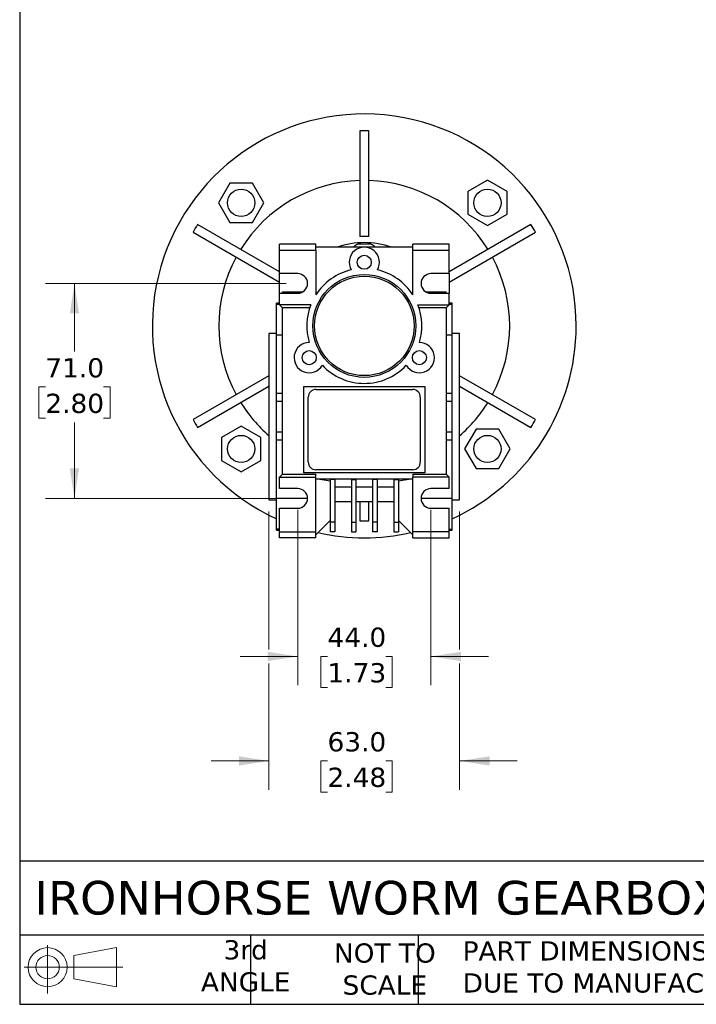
# Model space of a CAD drawing. Header units: millimetres. Extents: x 19 to 819, y 19 to 629.
# Tile 1 of 7: x 19 to 243, y 19 to 344. Entities that reach past the tile are written whole.
import ezdxf

# ---------------------------------------------------------------- set-up
doc = ezdxf.new("R2010")
doc.units = ezdxf.units.MM
doc.header["$LTSCALE"] = 3
doc.linetypes.add('SLD-Solid', pattern=[0])
doc.layers.add('TEXT', color=140, linetype='SLD-Solid', lineweight=25)
doc.styles.add('SLDTEXTSTYLE0', font='VERDANA.TTF')
doc.dimstyles.new('SLDDIMSTYLE0', dxfattribs={"dimtxt": 6.474023, "dimasz": 9.906, "dimexe": 0, "dimexo": 0.0625, "dimgap": 1.618506, "dimtad": 0, "dimtih": 1, "dimtoh": 1, "dimdec": 1, "dimrnd": 1e-09, "dimzin": 4, "dimdsep": 46, "dimtxsty": 'SLDTEXTSTYLE0', "dimsah": 1, "dimcen": 0.09, "dimadec": 0, "dimazin": 1, "dimtfac": 1, "dimtdec": 1, "dimtofl": 0, "dimtmove": 0, "dimatfit": 3, "dimfxl": 0, "dimfrac": 2, "dimtolj": 1, "dimtzin": 12, "dimarcsym": 0})
doc.dimstyles.new('SLDDIMSTYLE1', dxfattribs={"dimtxt": 6.474023, "dimasz": 9.906, "dimexe": 0, "dimexo": 0.0625, "dimgap": 1.618506, "dimtad": 0, "dimtih": 1, "dimtoh": 1, "dimdec": 1, "dimrnd": 1e-09, "dimzin": 4, "dimdsep": 46, "dimtxsty": 'SLDTEXTSTYLE0', "dimsah": 1, "dimcen": 0.09, "dimadec": 0, "dimazin": 1, "dimtfac": 1, "dimtdec": 1, "dimtmove": 0, "dimatfit": 0, "dimfxl": 0, "dimfrac": 2, "dimtolj": 1, "dimtzin": 12, "dimarcsym": 0})

# ---------------------------------------------------------------- blocks, each defined once
blk = doc.blocks.new('Block11')
at = {"color": 7, "linetype": 'SLD-Solid', "lineweight": 18}
for p, q in [((7.77, 15.93), (7.77, 0)), ((16.44, 12.5), (30.53, 15.1)), ((30.53, 15.1), (30.53, 2.19)), ((16.44, 4.79), (16.44, 12.5)), ((0, 8.65), (32.62, 8.65)), ((16.44, 4.79), (30.53, 2.19))]:
    blk.add_line(p, q, dxfattribs=at)
for radius in [6.45, 3.86]:
    blk.add_circle((7.77, 8.65), radius, dxfattribs=at)
blk = doc.blocks.new('Block12')
at = {"color": 7, "linetype": 'Continuous'}
blk.add_blockref('Block11', (0, 0), dxfattribs=at)
blk = doc.blocks.new('_D_20')
at = {"color": 7, "linetype": 'SLD-Solid', "lineweight": 0}
for p, q in [((107.07, 257.15), (27.61, 257.15)), ((37.13, 257.15), (37.13, 234.7)), ((27.52, 222.96), (25.34, 222.96)), ((25.34, 222.96), (25.34, 212.67)), ((46.75, 222.96), (48.93, 222.96)), ((48.93, 222.96), (48.93, 212.67)), ((25.34, 212.67), (27.52, 212.67)), ((48.93, 212.67), (46.75, 212.67)), ((37.13, 186.15), (37.13, 211.22)), ((107.07, 186.15), (27.61, 186.15))]:
    blk.add_line(p, q, dxfattribs=at)
at = {"color": 7, "linetype": 'SLD-Solid', "lineweight": 18}
for points in [[(37.13, 257.15), (35.61, 247.24), (38.66, 247.24)], [(37.13, 186.15), (38.66, 196.05), (35.61, 196.05)]]:
    blk.add_solid(points, dxfattribs=at)
at = {"color": 7, "linetype": 'SLD-Solid', "lineweight": 18, "char_height": 6.35, "attachment_point": 1, "style": 'SLDTEXTSTYLE0'}
for s, insert in [('71.0', (27.52, 232.48)), ('2.80', (27.52, 220.74))]:
    blk.add_mtext(s, dxfattribs=dict(at, insert=insert))
blk = doc.blocks.new('_D_21')
at = {"color": 7, "linetype": 'SLD-Solid', "lineweight": 0}
for p, q in [((101.38, 181.84), (101.38, 136.25)), ((164.38, 181.84), (164.38, 136.25)), ((101.38, 131.68), (101.38, 89.92)), ((164.38, 131.68), (164.38, 89.92)), ((101.38, 99.44), (82.33, 99.44)), ((120.72, 99.44), (118.55, 99.44)), ((118.55, 99.44), (118.55, 89.15)), ((139.96, 99.44), (142.13, 99.44)), ((142.13, 99.44), (142.13, 89.15)), ((164.38, 99.44), (183.43, 99.44)), ((118.55, 89.15), (120.72, 89.15)), ((142.13, 89.15), (139.96, 89.15))]:
    blk.add_line(p, q, dxfattribs=at)
at = {"color": 7, "linetype": 'SLD-Solid', "lineweight": 18}
for points in [[(101.38, 99.44), (91.47, 100.96), (91.47, 97.92)], [(164.38, 99.44), (174.29, 97.92), (174.29, 100.96)]]:
    blk.add_solid(points, dxfattribs=at)
at = {"color": 7, "linetype": 'SLD-Solid', "lineweight": 18, "char_height": 6.35, "attachment_point": 1, "style": 'SLDTEXTSTYLE0'}
for s, insert in [('63.0', (120.72, 108.95)), ('2.48', (120.72, 97.22))]:
    blk.add_mtext(s, dxfattribs=dict(at, insert=insert))
blk = doc.blocks.new('_D_22')
at = {"color": 7, "linetype": 'SLD-Solid', "lineweight": 0}
for p, q in [((110.88, 182.34), (110.88, 124.44)), ((154.88, 182.34), (154.88, 124.44)), ((110.88, 133.96), (91.83, 133.96)), ((120.72, 133.96), (118.55, 133.96)), ((118.55, 133.96), (118.55, 123.67)), ((139.96, 133.96), (142.13, 133.96)), ((142.13, 133.96), (142.13, 123.67)), ((154.88, 133.96), (173.93, 133.96)), ((118.55, 123.67), (120.72, 123.67)), ((142.13, 123.67), (139.96, 123.67))]:
    blk.add_line(p, q, dxfattribs=at)
at = {"color": 7, "linetype": 'SLD-Solid', "lineweight": 18}
for points in [[(110.88, 133.96), (100.97, 135.49), (100.97, 132.44)], [(154.88, 133.96), (164.79, 132.44), (164.79, 135.49)]]:
    blk.add_solid(points, dxfattribs=at)
at = {"color": 7, "linetype": 'SLD-Solid', "lineweight": 18, "char_height": 6.35, "attachment_point": 1, "style": 'SLDTEXTSTYLE0'}
for s, insert in [('44.0', (120.72, 143.48)), ('1.73', (120.72, 131.74))]:
    blk.add_mtext(s, dxfattribs=dict(at, insert=insert))

msp = doc.modelspace()

# ---------------------------------------------------------------- linework, layer by layer
for p, q in [((131.38, 307.58), (131.38, 272.68)), ((134.38, 272.68), (134.38, 307.58)), ((88.47, 290.3), (84.72, 283.8)), ((95.97, 290.3), (88.47, 290.3)), ((99.73, 283.8), (95.97, 290.3)), ((173.54, 291.31), (167.04, 287.56)), ((180.04, 287.56), (173.54, 291.31)), ((167.04, 287.56), (167.04, 280.05)), ((180.04, 280.05), (180.04, 287.56)), ((84.72, 283.8), (88.47, 277.3)), ((95.97, 277.3), (99.73, 283.8)), ((167.04, 280.05), (173.54, 276.3)), ((173.54, 276.3), (180.04, 280.05)), ((104.88, 261.04), (77.83, 276.66)), ((88.47, 277.3), (95.97, 277.3)), ((187.93, 276.66), (160.88, 261.04)), ((76.33, 274.06), (104.88, 257.58)), ((160.88, 257.58), (189.43, 274.06)), ((116.88, 270.15), (104.88, 270.15)), ((104.88, 268.15), (104.88, 270.15)), ((116.88, 269.15), (116.88, 270.15)), ((135.06, 270.15), (130.7, 270.15)), ((148.88, 269.15), (148.88, 270.15)), ((160.88, 270.15), (148.88, 270.15)), ((160.88, 268.15), (160.88, 270.15)), ((104.88, 260.4), (104.88, 268.15)), ((104.88, 268.15), (116.88, 268.15)), ((116.88, 268.15), (116.88, 269.15)), ((132.88, 269.15), (116.88, 269.15)), ((116.88, 268.15), (116.88, 253.39)), ((148.88, 269.15), (132.88, 269.15)), ((148.88, 268.15), (148.88, 269.15)), ((148.88, 253.39), (148.88, 268.15)), ((148.88, 268.15), (160.88, 268.15)), ((160.88, 260.4), (160.88, 268.15)), ((110.88, 260.4), (104.88, 260.4)), ((104.88, 253.9), (104.88, 260.4)), ((160.88, 260.4), (154.88, 260.4)), ((160.88, 260.4), (160.88, 253.9)), ((104.88, 250.15), (104.88, 253.9)), ((104.88, 253.9), (110.88, 253.9)), ((105.88, 253.9), (105.88, 254.4)), ((105.88, 254.4), (112.61, 254.4)), ((153.15, 254.4), (159.88, 254.4)), ((154.88, 253.9), (160.88, 253.9)), ((159.88, 253.9), (159.88, 254.4)), ((160.88, 250.15), (160.88, 253.9)), ((104.88, 250.65), (103.88, 250.65)), ((103.88, 250.31), (103.88, 250.65)), ((161.88, 250.65), (160.88, 250.65)), ((161.88, 250.31), (161.88, 250.65)), ((103.88, 250.31), (104.88, 250.31)), ((103.88, 240.05), (103.88, 250.31)), ((115.22, 250.15), (104.88, 250.15)), ((105.88, 249.15), (104.88, 250.15)), ((114.85, 249.15), (105.88, 249.15)), ((105.88, 194.15), (105.88, 249.15)), ((150.54, 250.15), (160.88, 250.15)), ((159.88, 249.15), (150.91, 249.15)), ((160.88, 250.15), (159.88, 249.15)), ((159.88, 249.15), (159.88, 194.15)), ((160.88, 250.31), (161.88, 250.31)), ((161.88, 240.05), (161.88, 250.31)), ((103.88, 240.65), (101.38, 240.65)), ((101.38, 240.65), (101.38, 185.65)), ((105.88, 240.05), (103.88, 240.05)), ((103.88, 220.89), (103.88, 240.05)), ((161.88, 240.05), (159.88, 240.05)), ((164.38, 240.65), (161.88, 240.65)), ((161.88, 220.89), (161.88, 240.05)), ((164.38, 185.65), (164.38, 240.65)), ((101.38, 226.69), (76.33, 212.23)), ((189.43, 212.23), (164.38, 226.69)), ((77.83, 209.63), (101.38, 223.23)), ((112.88, 194.65), (112.88, 223.15)), ((112.88, 223.15), (152.88, 223.15)), ((116.88, 222.15), (148.88, 222.15)), ((152.88, 223.15), (152.88, 194.65)), ((164.38, 223.23), (187.93, 209.63)), ((103.88, 220.89), (105.88, 220.89)), ((103.88, 218.15), (103.88, 220.89)), ((105.88, 218.15), (103.88, 218.15)), ((103.88, 208.15), (103.88, 218.15)), ((114.38, 198.15), (114.38, 219.65)), ((151.38, 219.65), (151.38, 198.15)), ((159.88, 220.89), (161.88, 220.89)), ((161.88, 218.15), (159.88, 218.15)), ((161.88, 218.15), (161.88, 220.89)), ((161.88, 208.15), (161.88, 218.15)), ((92.22, 209.99), (85.72, 206.24)), ((98.72, 206.24), (92.22, 209.99)), ((169.79, 208.99), (166.03, 202.49)), ((177.29, 208.99), (169.79, 208.99)), ((181.04, 202.49), (177.29, 208.99)), ((85.72, 206.24), (85.72, 198.73)), ((98.72, 198.73), (98.72, 206.24)), ((103.88, 208.15), (105.88, 208.15)), ((103.88, 205.4), (103.88, 208.15)), ((105.88, 205.4), (103.88, 205.4)), ((103.88, 186.24), (103.88, 205.4)), ((159.88, 208.15), (161.88, 208.15)), ((161.88, 205.4), (159.88, 205.4)), ((161.88, 205.4), (161.88, 208.15)), ((161.88, 186.24), (161.88, 205.4)), ((166.03, 202.49), (169.79, 195.99)), ((177.29, 195.99), (181.04, 202.49)), ((85.72, 198.73), (92.22, 194.98)), ((92.22, 194.98), (98.72, 198.73)), ((148.88, 195.65), (116.88, 195.65)), ((169.79, 195.99), (177.29, 195.99)), ((104.88, 193.15), (105.88, 194.15)), ((104.88, 193.15), (116.88, 193.15)), ((104.88, 189.4), (104.88, 193.15)), ((105.88, 194.15), (116.88, 194.15)), ((152.88, 194.65), (112.88, 194.65)), ((116.88, 193.15), (116.88, 194.15)), ((116.88, 175.15), (116.88, 193.15)), ((116.88, 192.65), (148.88, 192.65)), ((121.63, 191.81), (116.88, 192.65)), ((123.13, 192.37), (121.63, 192.37)), ((121.63, 192.37), (121.63, 178.26)), ((123.13, 192.37), (123.13, 178.26)), ((128.63, 192.37), (130.13, 192.37)), ((128.63, 192.37), (128.63, 178.26)), ((130.13, 192.37), (130.13, 178.26)), ((137.13, 192.37), (135.63, 192.37)), ((135.63, 192.37), (135.63, 178.26)), ((137.13, 192.37), (137.13, 178.26)), ((142.63, 192.37), (144.13, 192.37)), ((142.63, 192.37), (142.63, 178.26)), ((148.88, 192.65), (144.13, 191.81)), ((144.13, 192.37), (144.13, 178.26)), ((148.88, 194.15), (159.88, 194.15)), ((148.88, 194.15), (148.88, 193.15)), ((148.88, 175.15), (148.88, 193.15)), ((160.88, 193.15), (148.88, 193.15)), ((159.88, 194.15), (160.88, 193.15)), ((160.88, 189.4), (160.88, 193.15)), ((110.88, 189.4), (104.88, 189.4)), ((128.63, 189.88), (123.13, 189.88)), ((135.63, 189.88), (130.13, 189.88)), ((142.63, 189.88), (137.13, 189.88)), ((160.88, 189.4), (154.88, 189.4)), ((101.38, 185.65), (103.88, 185.65)), ((103.88, 186.24), (114.13, 186.24)), ((103.88, 175.98), (103.88, 186.24)), ((151.63, 186.24), (161.88, 186.24)), ((161.88, 175.98), (161.88, 186.24)), ((161.88, 185.65), (164.38, 185.65)), ((104.88, 175.15), (104.88, 182.9)), ((104.88, 182.9), (110.88, 182.9)), ((123.13, 185.15), (128.63, 185.15)), ((130.13, 185.15), (135.63, 185.15)), ((131.38, 185.15), (131.38, 178.71)), ((134.38, 178.71), (134.38, 185.15)), ((137.13, 185.15), (142.63, 185.15)), ((154.88, 182.9), (160.88, 182.9)), ((160.88, 175.15), (160.88, 182.9)), ((116.88, 174.15), (121.63, 178.9)), ((144.13, 178.9), (148.88, 174.15)), ((104.88, 175.98), (103.88, 175.98)), ((103.88, 175.65), (103.88, 175.98)), ((103.88, 175.65), (104.88, 175.65)), ((123.13, 178.26), (121.63, 178.26)), ((121.63, 178.26), (121.63, 175.15)), ((123.13, 178.26), (123.13, 175.15)), ((128.63, 178.26), (130.13, 178.26)), ((128.63, 178.26), (128.63, 175.15)), ((130.13, 178.26), (130.13, 175.15)), ((137.13, 178.26), (135.63, 178.26)), ((135.63, 178.26), (135.63, 175.15)), ((137.13, 178.26), (137.13, 175.15)), ((142.63, 178.26), (142.63, 175.15)), ((142.63, 178.26), (144.13, 178.26)), ((144.13, 178.26), (144.13, 175.15)), ((160.88, 175.98), (161.88, 175.98)), ((160.88, 175.65), (161.88, 175.65)), ((161.88, 175.65), (161.88, 175.98)), ((104.88, 173.15), (104.88, 175.15)), ((104.88, 175.15), (116.88, 175.15)), ((116.88, 173.15), (104.88, 173.15)), ((116.88, 174.15), (116.88, 175.15)), ((116.88, 173.15), (116.88, 174.15)), ((123.13, 175.15), (121.63, 175.15)), ((128.63, 175.15), (130.13, 175.15)), ((137.13, 175.15), (135.63, 175.15)), ((142.63, 175.15), (144.13, 175.15)), ((160.88, 175.15), (148.88, 175.15)), ((148.88, 174.15), (148.88, 175.15)), ((148.88, 173.15), (148.88, 174.15)), ((148.88, 173.15), (160.88, 173.15)), ((160.88, 173.15), (160.88, 175.15))]:
    msp.add_line(p, q)
for centre, radius in [((92.22, 283.8), 4.5), ((173.54, 283.8), 4.5), ((132.88, 264.15), 2.32), ((132.88, 243.15), 17), ((132.88, 243.15), 16.43), ((114.69, 232.65), 2.32), ((151.07, 232.65), 2.32), ((92.22, 202.49), 4.5), ((173.54, 202.49), 4.5)]:
    msp.add_circle(centre, radius)
for centre, radius, start, end in [((132.88, 243.15), 70, 0, 245.5257), ((132.88, 243.15), 64.45, 88.6664, 91.3336), ((132.88, 243.15), 48.03, 91.7898, 148.2102), ((132.88, 243.15), 48.03, 31.7898, 88.2102), ((132.88, 243.15), 64.45, 148.6664, 151.3336), ((132.88, 243.15), 64.45, 28.6664, 31.3336), ((132.88, 243.15), 27.5, 70.9887, 109.0113), ((132.88, 265.65), 5, 115.8419, 135.573), ((132.88, 243.15), 29.57, 87.0922, 92.9078), ((132.88, 265.65), 5, 44.427, 64.1581), ((132.88, 264.15), 5, 330, 210), ((132.88, 243.15), 48.03, 151.7898, 208.2102), ((132.88, 243.15), 48.03, 331.7898, 28.2102), ((110.88, 257.15), 3.25, 270, 90), ((132.88, 243.15), 19, 103.1736, 147.3631), ((132.88, 243.15), 19, 32.6369, 76.8264), ((154.88, 257.15), 3.25, 90, 270), ((132.88, 243.15), 19, 158.3817, 196.8264), ((132.88, 243.15), 19, 343.1736, 21.6183), ((132.88, 243.15), 70, 294.4743, 0), ((114.69, 232.65), 5, 90, 330), ((151.07, 232.65), 5, 210, 90), ((132.88, 243.15), 19, 223.1736, 316.8264), ((116.88, 219.65), 2.5, 90, 180), ((148.88, 219.65), 2.5, 0, 90), ((132.88, 243.15), 48.03, 211.7898, 229.0128), ((132.88, 243.15), 48.03, 310.9872, 328.2102), ((132.88, 243.15), 64.45, 208.6664, 211.3336), ((132.88, 243.15), 64.45, 328.6664, 331.3336), ((116.88, 198.15), 2.5, 180, 270), ((148.88, 198.15), 2.5, 270, 0), ((110.88, 186.15), 3.25, 270, 90), ((154.88, 186.15), 3.25, 90, 270), ((132.88, 243.15), 64.45, 268.6664, 271.3336), ((132.88, 243.15), 70, 257.3697, 282.6303)]:
    msp.add_arc(centre, radius, start, end)
at = {"layer": 'TEXT'}
for p, q in [((19.05, 628.65), (19.05, 19.05)), ((819.15, 66.38), (19.05, 66.38)), ((819.15, 41.91), (19.05, 41.91)), ((95.25, 41.91), (95.25, 19.05)), ((150.63, 41.91), (150.63, 19.05)), ((19.05, 19.05), (819.15, 19.05))]:
    msp.add_line(p, q, dxfattribs=at)

# ---------------------------------------------------------------- block references
msp.add_blockref('Block12', (20.51, 22.66), dxfattribs=at)

# ---------------------------------------------------------------- texts
at = {"layer": 'TEXT', "style": 'SLDTEXTSTYLE0'}
for s, insert, char_height, attachment_point in [('IRONHORSE WORM GEARBOX: IEC-63B5 , 30:1', (23.9, 59.82), 11.1125, 1), ('3rd^JANGLE', (93.7, 40.23), 6.35, 2), ('NOT TO^JSCALE', (139.67, 39.17), 6.35, 2), ("PART DIMENSIONS MAY DIFFER SLIGHTLY ^JDUE TO MANUFACTURER'S VARIANCES", (165.36, 39.87), 6.35, 1)]:
    msp.add_mtext(s, dxfattribs=dict(at, insert=insert, char_height=char_height, attachment_point=attachment_point))

# ---------------------------------------------------------------- dimensions: what is measured, and where the dimension line sits
at = {"color": 7, "linetype": 'SLD-Solid', "lineweight": 18}
dim = msp.add_linear_dim(base=(37.13, 257.15), p1=(110.88, 186.15), p2=(110.88, 257.15), angle=90, dimstyle='SLDDIMSTYLE0', dxfattribs=at)
dim.commit()
dim.dimension.update_dxf_attribs({"geometry": '_D_20', "text_midpoint": (37.13, 222.96), "dimtype": 160})
for base, p1, p2, picture, middle in [((164.38, 99.44), (101.38, 185.65), (164.38, 185.65), '_D_21', (130.34, 99.44)), ((154.88, 133.96), (110.88, 186.15), (154.88, 186.15), '_D_22', (130.34, 133.96))]:
    dim = msp.add_linear_dim(base=base, p1=p1, p2=p2, dimstyle='SLDDIMSTYLE1', dxfattribs=at)
    dim.commit()
    dim.dimension.update_dxf_attribs({"geometry": picture, "text_midpoint": middle, "dimtype": 160})

doc.saveas('drawing.dxf')
